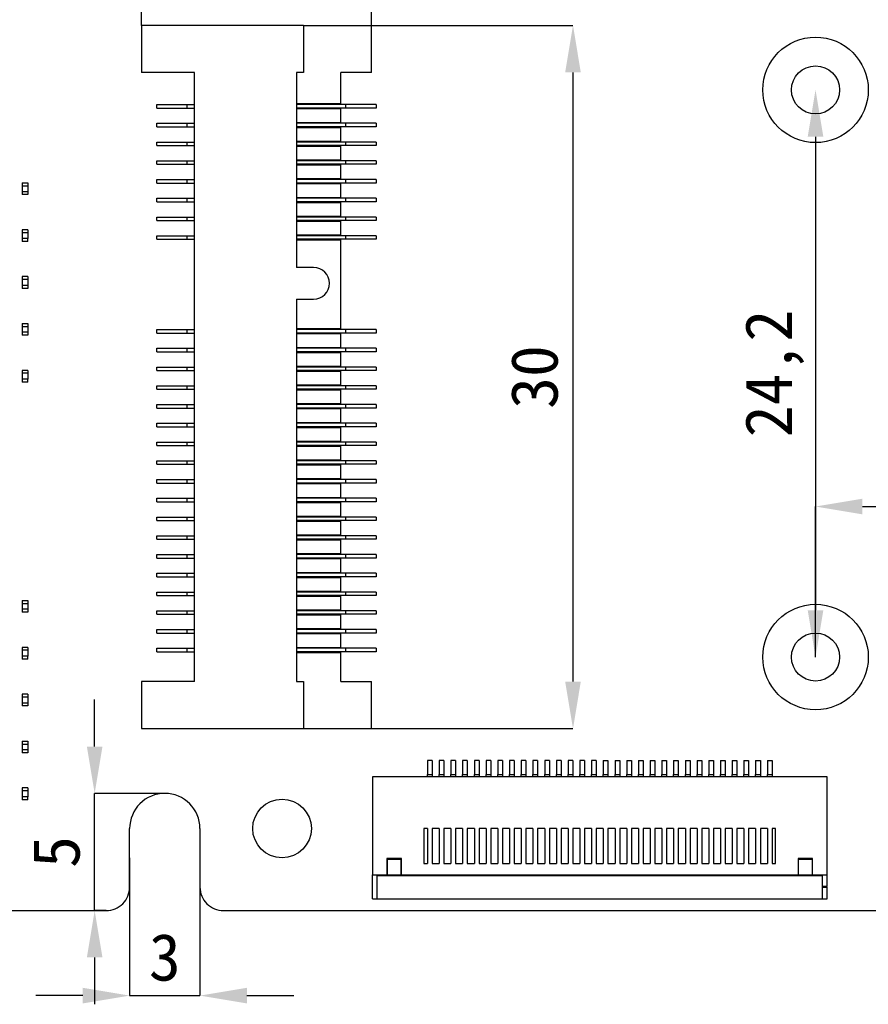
# Model space of a CAD drawing. Header units: millimetres. Extents: x 1628 to 1852, y 2209 to 2446.
# Tile 8 of 34: x 1655 to 1691, y 2301 to 2343. Entities that reach past the tile are written whole.
import ezdxf

# ---------------------------------------------------------------- set-up
doc = ezdxf.new("R2010")
doc.units = ezdxf.units.MM
doc.styles.add('黑体高度2mm', font='simhei.ttf', dxfattribs={"height": 2})
doc.dimstyles.new('红色高度2mm', dxfattribs={"dimtxt": 2, "dimasz": 2, "dimexe": 0, "dimexo": 0, "dimtad": 1, "dimdec": 1, "dimtxsty": '黑体高度2mm', "dimcen": 2.5, "dimclrd": 1, "dimclre": 1, "dimclrt": 1, "dimadec": 0, "dimazin": 0, "dimtfac": 1, "dimtdec": 1, "dimtmove": 0, "dimatfit": 3, "dimfxl": 1, "dimarcsym": 0})

# ---------------------------------------------------------------- blocks, each defined once
blk = doc.blocks.new('*D33')
at = {"color": 1, "lineweight": -2, "transparency": 16777216}
for p, q in [((1659.835, 2306.905), (1659.835, 2301.025)), ((1662.835, 2306.905), (1662.835, 2301.025)), ((1657.835, 2301.025), (1655.835, 2301.025)), ((1659.835, 2301.025), (1662.835, 2301.025)), ((1664.835, 2301.025), (1666.835, 2301.025))]:
    blk.add_line(p, q, dxfattribs=at)
at = {"color": 1, "transparency": 16777216}
for points in [[(1657.835, 2301.359), (1657.835, 2300.692), (1659.835, 2301.025)], [(1664.835, 2301.359), (1664.835, 2300.692), (1662.835, 2301.025)]]:
    blk.add_solid(points, dxfattribs=at)
at = {"layer": 'Defpoints', "color": 0, "transparency": 16777216}
for p in [(1659.835, 2306.905), (1662.835, 2306.905), (1662.835, 2301.025)]:
    blk.add_point(p, dxfattribs=at)
at = {"color": 1, "transparency": 16777216, "insert": (1661.335, 2302.65), "char_height": 2, "attachment_point": 5, "style": '黑体高度2mm'}
blk.add_mtext('3', dxfattribs=at)
blk = doc.blocks.new('*D34')
at = {"color": 1, "lineweight": -2, "transparency": 16777216}
for p, q in [((1658.342, 2311.655), (1658.342, 2313.655)), ((1661.335, 2309.655), (1658.342, 2309.655)), ((1658.342, 2304.655), (1658.342, 2309.655)), ((1658.835, 2304.655), (1658.342, 2304.655)), ((1658.342, 2302.655), (1658.342, 2300.655))]:
    blk.add_line(p, q, dxfattribs=at)
at = {"color": 1, "transparency": 16777216}
for points in [[(1658.009, 2311.655), (1658.676, 2311.655), (1658.342, 2309.655)], [(1658.009, 2302.655), (1658.676, 2302.655), (1658.342, 2304.655)]]:
    blk.add_solid(points, dxfattribs=at)
at = {"layer": 'Defpoints', "color": 0, "transparency": 16777216}
for p in [(1658.342, 2309.655), (1661.335, 2309.655), (1658.835, 2304.655)]:
    blk.add_point(p, dxfattribs=at)
at = {"color": 1, "transparency": 16777216, "insert": (1656.717, 2307.155), "char_height": 2, "attachment_point": 5, "rotation": 90, "style": '黑体高度2mm'}
blk.add_mtext('5', dxfattribs=at)
blk = doc.blocks.new('*D35')
at = {"color": 1, "lineweight": -2, "transparency": 16777216}
for p, q in [((1670.145, 2342.422), (1678.747, 2342.422)), ((1678.747, 2340.422), (1678.747, 2314.422)), ((1670.145, 2312.422), (1678.747, 2312.422))]:
    blk.add_line(p, q, dxfattribs=at)
at = {"color": 1, "transparency": 16777216}
for points in [[(1678.414, 2340.422), (1679.08, 2340.422), (1678.747, 2342.422)], [(1678.414, 2314.422), (1679.08, 2314.422), (1678.747, 2312.422)]]:
    blk.add_solid(points, dxfattribs=at)
at = {"layer": 'Defpoints', "color": 0, "transparency": 16777216}
for p in [(1670.145, 2342.422), (1670.145, 2312.422), (1678.747, 2312.422)]:
    blk.add_point(p, dxfattribs=at)
at = {"color": 1, "transparency": 16777216, "insert": (1677.111, 2327.422), "char_height": 2, "attachment_point": 5, "rotation": 90, "style": '黑体高度2mm'}
blk.add_mtext('30', dxfattribs=at)
blk = doc.blocks.new('*D36')
at = {"color": 1, "lineweight": -2, "transparency": 16777216}
for p, q in [((1660.345, 2342.422), (1660.345, 2345.233)), ((1662.345, 2345.233), (1668.145, 2345.233)), ((1670.145, 2342.422), (1670.145, 2345.233))]:
    blk.add_line(p, q, dxfattribs=at)
at = {"color": 1, "transparency": 16777216}
for points in [[(1662.345, 2345.566), (1662.345, 2344.9), (1660.345, 2345.233)], [(1668.145, 2345.566), (1668.145, 2344.9), (1670.145, 2345.233)]]:
    blk.add_solid(points, dxfattribs=at)
at = {"layer": 'Defpoints', "color": 0, "transparency": 16777216}
for p in [(1670.145, 2345.233), (1660.345, 2342.422), (1670.145, 2342.422)]:
    blk.add_point(p, dxfattribs=at)
at = {"color": 1, "transparency": 16777216, "insert": (1665.245, 2346.982), "char_height": 2, "attachment_point": 5, "style": '黑体高度2mm'}
blk.add_mtext('9,8', dxfattribs=at)
blk = doc.blocks.new('*D63')
at = {"color": 1, "lineweight": -2, "transparency": 16777216}
for p, q in [((1689.093, 2315.472), (1689.093, 2321.895)), ((1691.093, 2321.895), (1711.243, 2321.895)), ((1713.243, 2315.472), (1713.243, 2321.895))]:
    blk.add_line(p, q, dxfattribs=at)
at = {"color": 1, "transparency": 16777216}
for points in [[(1691.093, 2322.228), (1691.093, 2321.561), (1689.093, 2321.895)], [(1711.243, 2322.228), (1711.243, 2321.561), (1713.243, 2321.895)]]:
    blk.add_solid(points, dxfattribs=at)
at = {"layer": 'Defpoints', "color": 0, "transparency": 16777216}
for p in [(1713.243, 2321.895), (1689.093, 2315.472), (1713.243, 2315.472)]:
    blk.add_point(p, dxfattribs=at)
at = {"color": 1, "transparency": 16777216, "insert": (1701.168, 2323.643), "char_height": 2, "attachment_point": 5, "style": '黑体高度2mm'}
blk.add_mtext('24,2', dxfattribs=at)
blk = doc.blocks.new('*D64')
at = {"color": 1, "lineweight": -2, "transparency": 16777216}
blk.add_line((1689.093, 2337.672), (1689.093, 2317.472), dxfattribs=at)
at = {"color": 1, "transparency": 16777216}
for points in [[(1688.76, 2337.672), (1689.427, 2337.672), (1689.093, 2339.672)], [(1688.76, 2317.472), (1689.427, 2317.472), (1689.093, 2315.472)]]:
    blk.add_solid(points, dxfattribs=at)
at = {"layer": 'Defpoints', "color": 0, "transparency": 16777216}
for p in [(1689.093, 2339.672), (1689.093, 2315.472), (1689.093, 2315.472)]:
    blk.add_point(p, dxfattribs=at)
at = {"color": 1, "transparency": 16777216, "insert": (1687.345, 2327.572), "char_height": 2, "attachment_point": 5, "rotation": 90, "style": '黑体高度2mm'}
blk.add_mtext('24,2', dxfattribs=at)

msp = doc.modelspace()

# ---------------------------------------------------------------- linework, layer by layer
at = {"color": 7, "linetype": 'Continuous', "lineweight": 25}
for p, q in [((1660.345, 2342.422), (1660.345, 2340.422)), ((1667.245, 2342.422), (1660.345, 2342.422)), ((1667.245, 2342.422), (1667.245, 2340.422)), ((1667.245, 2342.422), (1670.145, 2342.422)), ((1670.145, 2340.422), (1670.145, 2342.422)), ((1662.595, 2340.422), (1660.345, 2340.422)), ((1662.595, 2314.422), (1662.595, 2340.422)), ((1667.245, 2340.422), (1666.955, 2340.422)), ((1666.955, 2340.422), (1666.955, 2332.097)), ((1670.145, 2340.422), (1668.845, 2340.422)), ((1668.845, 2339.072), (1668.845, 2340.422)), ((1660.995, 2338.897), (1660.995, 2339.047)), ((1660.995, 2339.047), (1662.295, 2339.047)), ((1662.295, 2338.897), (1662.295, 2339.047)), ((1662.295, 2339.047), (1662.595, 2339.047)), ((1668.845, 2339.072), (1666.955, 2339.072)), ((1669.045, 2339.047), (1666.955, 2339.047)), ((1669.045, 2339.047), (1669.045, 2338.897)), ((1670.345, 2339.047), (1669.045, 2339.047)), ((1670.345, 2339.047), (1670.345, 2338.897)), ((1660.995, 2338.897), (1662.295, 2338.897)), ((1662.295, 2338.897), (1662.595, 2338.897)), ((1669.045, 2338.897), (1666.955, 2338.897)), ((1666.955, 2338.872), (1668.845, 2338.872)), ((1668.845, 2338.272), (1668.845, 2338.872)), ((1670.345, 2338.897), (1669.045, 2338.897)), ((1660.995, 2338.097), (1660.995, 2338.247)), ((1660.995, 2338.247), (1662.295, 2338.247)), ((1660.995, 2338.097), (1662.295, 2338.097)), ((1662.295, 2338.097), (1662.295, 2338.247)), ((1662.295, 2338.247), (1662.595, 2338.247)), ((1662.295, 2338.097), (1662.595, 2338.097)), ((1668.845, 2338.272), (1666.955, 2338.272)), ((1669.045, 2338.247), (1666.955, 2338.247)), ((1669.045, 2338.097), (1666.955, 2338.097)), ((1666.955, 2338.072), (1668.845, 2338.072)), ((1668.845, 2337.472), (1668.845, 2338.072)), ((1669.045, 2338.247), (1669.045, 2338.097)), ((1670.345, 2338.247), (1669.045, 2338.247)), ((1670.345, 2338.097), (1669.045, 2338.097)), ((1670.345, 2338.247), (1670.345, 2338.097)), ((1660.995, 2337.297), (1660.995, 2337.447)), ((1660.995, 2337.447), (1662.295, 2337.447)), ((1660.995, 2337.297), (1662.295, 2337.297)), ((1662.295, 2337.297), (1662.295, 2337.447)), ((1662.295, 2337.447), (1662.595, 2337.447)), ((1662.295, 2337.297), (1662.595, 2337.297)), ((1668.845, 2337.472), (1666.955, 2337.472)), ((1669.045, 2337.447), (1666.955, 2337.447)), ((1669.045, 2337.297), (1666.955, 2337.297)), ((1666.955, 2337.272), (1668.845, 2337.272)), ((1668.845, 2336.672), (1668.845, 2337.272)), ((1669.045, 2337.447), (1669.045, 2337.297)), ((1670.345, 2337.447), (1669.045, 2337.447)), ((1670.345, 2337.297), (1669.045, 2337.297)), ((1670.345, 2337.447), (1670.345, 2337.297)), ((1660.995, 2336.497), (1660.995, 2336.647)), ((1660.995, 2336.647), (1662.295, 2336.647)), ((1660.995, 2336.497), (1662.295, 2336.497)), ((1662.295, 2336.497), (1662.295, 2336.647)), ((1662.295, 2336.647), (1662.595, 2336.647)), ((1662.295, 2336.497), (1662.595, 2336.497)), ((1668.845, 2336.672), (1666.955, 2336.672)), ((1669.045, 2336.647), (1666.955, 2336.647)), ((1669.045, 2336.497), (1666.955, 2336.497)), ((1666.955, 2336.472), (1668.845, 2336.472)), ((1668.845, 2335.872), (1668.845, 2336.472)), ((1669.045, 2336.647), (1669.045, 2336.497)), ((1670.345, 2336.647), (1669.045, 2336.647)), ((1670.345, 2336.497), (1669.045, 2336.497)), ((1670.345, 2336.647), (1670.345, 2336.497)), ((1655.245, 2335.704), (1655.245, 2335.579)), ((1655.245, 2335.704), (1655.495, 2335.704)), ((1655.245, 2335.579), (1655.495, 2335.579)), ((1655.245, 2335.579), (1655.245, 2335.329)), ((1655.495, 2335.704), (1655.495, 2335.579)), ((1655.495, 2335.579), (1655.495, 2335.329)), ((1660.995, 2335.697), (1660.995, 2335.847)), ((1660.995, 2335.847), (1662.295, 2335.847)), ((1660.995, 2335.697), (1662.295, 2335.697)), ((1662.295, 2335.847), (1662.595, 2335.847)), ((1662.295, 2335.697), (1662.295, 2335.847)), ((1662.295, 2335.697), (1662.595, 2335.697)), ((1668.845, 2335.872), (1666.955, 2335.872)), ((1669.045, 2335.847), (1666.955, 2335.847)), ((1669.045, 2335.697), (1666.955, 2335.697)), ((1666.955, 2335.672), (1668.845, 2335.672)), ((1668.845, 2335.072), (1668.845, 2335.672)), ((1669.045, 2335.847), (1669.045, 2335.697)), ((1670.345, 2335.847), (1669.045, 2335.847)), ((1670.345, 2335.697), (1669.045, 2335.697)), ((1670.345, 2335.847), (1670.345, 2335.697)), ((1655.495, 2335.329), (1655.245, 2335.329)), ((1655.245, 2335.329), (1655.245, 2335.204)), ((1655.495, 2335.204), (1655.245, 2335.204)), ((1655.495, 2335.329), (1655.495, 2335.204)), ((1660.995, 2334.897), (1660.995, 2335.047)), ((1660.995, 2335.047), (1662.295, 2335.047)), ((1660.995, 2334.897), (1662.295, 2334.897)), ((1662.295, 2334.897), (1662.295, 2335.047)), ((1662.295, 2335.047), (1662.595, 2335.047)), ((1662.295, 2334.897), (1662.595, 2334.897)), ((1668.845, 2335.072), (1666.955, 2335.072)), ((1669.045, 2335.047), (1666.955, 2335.047)), ((1669.045, 2334.897), (1666.955, 2334.897)), ((1666.955, 2334.872), (1668.845, 2334.872)), ((1668.845, 2334.272), (1668.845, 2334.872)), ((1669.045, 2335.047), (1669.045, 2334.897)), ((1670.345, 2335.047), (1669.045, 2335.047)), ((1670.345, 2334.897), (1669.045, 2334.897)), ((1670.345, 2335.047), (1670.345, 2334.897)), ((1660.995, 2334.097), (1660.995, 2334.247)), ((1660.995, 2334.247), (1662.295, 2334.247)), ((1660.995, 2334.097), (1662.295, 2334.097)), ((1662.295, 2334.097), (1662.295, 2334.247)), ((1662.295, 2334.247), (1662.595, 2334.247)), ((1662.295, 2334.097), (1662.595, 2334.097)), ((1668.845, 2334.272), (1666.955, 2334.272)), ((1669.045, 2334.247), (1666.955, 2334.247)), ((1669.045, 2334.097), (1666.955, 2334.097)), ((1666.955, 2334.072), (1668.845, 2334.072)), ((1668.845, 2333.472), (1668.845, 2334.072)), ((1669.045, 2334.247), (1669.045, 2334.097)), ((1670.345, 2334.247), (1669.045, 2334.247)), ((1670.345, 2334.097), (1669.045, 2334.097)), ((1670.345, 2334.247), (1670.345, 2334.097)), ((1655.245, 2333.704), (1655.245, 2333.579)), ((1655.495, 2333.704), (1655.245, 2333.704)), ((1655.245, 2333.579), (1655.245, 2333.329)), ((1655.495, 2333.579), (1655.245, 2333.579)), ((1655.495, 2333.704), (1655.495, 2333.579)), ((1655.495, 2333.579), (1655.495, 2333.329)), ((1660.995, 2333.297), (1660.995, 2333.447)), ((1660.995, 2333.447), (1662.295, 2333.447)), ((1662.295, 2333.297), (1662.295, 2333.447)), ((1662.295, 2333.447), (1662.595, 2333.447)), ((1668.845, 2333.472), (1666.955, 2333.472)), ((1669.045, 2333.447), (1666.955, 2333.447)), ((1669.045, 2333.447), (1669.045, 2333.297)), ((1670.345, 2333.447), (1669.045, 2333.447)), ((1670.345, 2333.447), (1670.345, 2333.297)), ((1655.495, 2333.329), (1655.245, 2333.329)), ((1655.245, 2333.329), (1655.245, 2333.204)), ((1655.495, 2333.204), (1655.245, 2333.204)), ((1655.495, 2333.204), (1655.495, 2333.329)), ((1660.995, 2333.297), (1662.295, 2333.297)), ((1662.295, 2333.297), (1662.595, 2333.297)), ((1669.045, 2333.297), (1666.955, 2333.297)), ((1666.955, 2333.272), (1668.845, 2333.272)), ((1668.845, 2329.472), (1668.845, 2333.272)), ((1670.345, 2333.297), (1669.045, 2333.297)), ((1667.68, 2332.097), (1666.955, 2332.097)), ((1655.245, 2331.704), (1655.245, 2331.579)), ((1655.495, 2331.704), (1655.245, 2331.704)), ((1655.495, 2331.579), (1655.245, 2331.579)), ((1655.245, 2331.579), (1655.245, 2331.329)), ((1655.495, 2331.704), (1655.495, 2331.579)), ((1655.495, 2331.579), (1655.495, 2331.329)), ((1655.495, 2331.329), (1655.245, 2331.329)), ((1655.245, 2331.329), (1655.245, 2331.204)), ((1655.495, 2331.204), (1655.245, 2331.204)), ((1655.495, 2331.329), (1655.495, 2331.204)), ((1666.955, 2330.747), (1667.68, 2330.747)), ((1666.955, 2330.747), (1666.955, 2314.422)), ((1655.245, 2329.704), (1655.495, 2329.704)), ((1655.245, 2329.704), (1655.245, 2329.579)), ((1655.495, 2329.704), (1655.495, 2329.579)), ((1655.245, 2329.579), (1655.245, 2329.329)), ((1655.245, 2329.579), (1655.495, 2329.579)), ((1655.495, 2329.329), (1655.245, 2329.329)), ((1655.245, 2329.329), (1655.245, 2329.204)), ((1655.495, 2329.579), (1655.495, 2329.329)), ((1655.495, 2329.329), (1655.495, 2329.204)), ((1660.995, 2329.297), (1660.995, 2329.447)), ((1660.995, 2329.447), (1662.295, 2329.447)), ((1660.995, 2329.297), (1662.295, 2329.297)), ((1662.295, 2329.297), (1662.295, 2329.447)), ((1662.295, 2329.447), (1662.595, 2329.447)), ((1662.295, 2329.297), (1662.595, 2329.297)), ((1668.845, 2329.472), (1666.955, 2329.472)), ((1669.045, 2329.447), (1666.955, 2329.447)), ((1669.045, 2329.297), (1666.955, 2329.297)), ((1666.955, 2329.272), (1668.845, 2329.272)), ((1668.845, 2328.672), (1668.845, 2329.272)), ((1669.045, 2329.447), (1669.045, 2329.297)), ((1670.345, 2329.447), (1669.045, 2329.447)), ((1670.345, 2329.297), (1669.045, 2329.297)), ((1670.345, 2329.447), (1670.345, 2329.297)), ((1655.495, 2329.204), (1655.245, 2329.204)), ((1660.995, 2328.497), (1660.995, 2328.647)), ((1660.995, 2328.647), (1662.295, 2328.647)), ((1660.995, 2328.497), (1662.295, 2328.497)), ((1662.295, 2328.497), (1662.295, 2328.647)), ((1662.295, 2328.647), (1662.595, 2328.647)), ((1662.295, 2328.497), (1662.595, 2328.497)), ((1668.845, 2328.672), (1666.955, 2328.672)), ((1669.045, 2328.647), (1666.955, 2328.647)), ((1669.045, 2328.497), (1666.955, 2328.497)), ((1666.955, 2328.472), (1668.845, 2328.472)), ((1668.845, 2327.872), (1668.845, 2328.472)), ((1669.045, 2328.647), (1669.045, 2328.497)), ((1670.345, 2328.647), (1669.045, 2328.647)), ((1670.345, 2328.497), (1669.045, 2328.497)), ((1670.345, 2328.647), (1670.345, 2328.497)), ((1655.245, 2327.704), (1655.245, 2327.579)), ((1655.495, 2327.704), (1655.245, 2327.704)), ((1655.495, 2327.579), (1655.245, 2327.579)), ((1655.245, 2327.579), (1655.245, 2327.329)), ((1655.495, 2327.704), (1655.495, 2327.579)), ((1655.495, 2327.579), (1655.495, 2327.329)), ((1660.995, 2327.697), (1660.995, 2327.847)), ((1660.995, 2327.847), (1662.295, 2327.847)), ((1660.995, 2327.697), (1662.295, 2327.697)), ((1662.295, 2327.697), (1662.295, 2327.847)), ((1662.295, 2327.847), (1662.595, 2327.847)), ((1662.295, 2327.697), (1662.595, 2327.697)), ((1668.845, 2327.872), (1666.955, 2327.872)), ((1669.045, 2327.847), (1666.955, 2327.847)), ((1669.045, 2327.697), (1666.955, 2327.697)), ((1666.955, 2327.672), (1668.845, 2327.672)), ((1668.845, 2327.072), (1668.845, 2327.672)), ((1669.045, 2327.847), (1669.045, 2327.697)), ((1670.345, 2327.847), (1669.045, 2327.847)), ((1670.345, 2327.697), (1669.045, 2327.697)), ((1670.345, 2327.847), (1670.345, 2327.697)), ((1655.495, 2327.329), (1655.245, 2327.329)), ((1655.245, 2327.329), (1655.245, 2327.204)), ((1655.495, 2327.204), (1655.245, 2327.204)), ((1655.495, 2327.204), (1655.495, 2327.329)), ((1660.995, 2326.897), (1660.995, 2327.047)), ((1660.995, 2327.047), (1662.295, 2327.047)), ((1660.995, 2326.897), (1662.295, 2326.897)), ((1662.295, 2326.897), (1662.295, 2327.047)), ((1662.295, 2327.047), (1662.595, 2327.047)), ((1662.295, 2326.897), (1662.595, 2326.897)), ((1668.845, 2327.072), (1666.955, 2327.072)), ((1669.045, 2327.047), (1666.955, 2327.047)), ((1669.045, 2326.897), (1666.955, 2326.897)), ((1666.955, 2326.872), (1668.845, 2326.872)), ((1668.845, 2326.272), (1668.845, 2326.872)), ((1669.045, 2327.047), (1669.045, 2326.897)), ((1670.345, 2327.047), (1669.045, 2327.047)), ((1670.345, 2326.897), (1669.045, 2326.897)), ((1670.345, 2327.047), (1670.345, 2326.897)), ((1660.995, 2326.097), (1660.995, 2326.247)), ((1660.995, 2326.247), (1662.295, 2326.247)), ((1660.995, 2326.097), (1662.295, 2326.097)), ((1662.295, 2326.097), (1662.295, 2326.247)), ((1662.295, 2326.247), (1662.595, 2326.247)), ((1662.295, 2326.097), (1662.595, 2326.097)), ((1668.845, 2326.272), (1666.955, 2326.272)), ((1669.045, 2326.247), (1666.955, 2326.247)), ((1669.045, 2326.097), (1666.955, 2326.097)), ((1666.955, 2326.072), (1668.845, 2326.072)), ((1668.845, 2325.472), (1668.845, 2326.072)), ((1669.045, 2326.247), (1669.045, 2326.097)), ((1670.345, 2326.247), (1669.045, 2326.247)), ((1670.345, 2326.097), (1669.045, 2326.097)), ((1670.345, 2326.247), (1670.345, 2326.097)), ((1668.845, 2325.472), (1666.955, 2325.472)), ((1660.995, 2325.297), (1660.995, 2325.447)), ((1660.995, 2325.447), (1662.295, 2325.447)), ((1660.995, 2325.297), (1662.295, 2325.297)), ((1662.295, 2325.297), (1662.295, 2325.447)), ((1662.295, 2325.447), (1662.595, 2325.447)), ((1662.295, 2325.297), (1662.595, 2325.297)), ((1669.045, 2325.447), (1666.955, 2325.447)), ((1669.045, 2325.297), (1666.955, 2325.297)), ((1666.955, 2325.272), (1668.845, 2325.272)), ((1668.845, 2324.672), (1668.845, 2325.272)), ((1669.045, 2325.447), (1669.045, 2325.297)), ((1670.345, 2325.447), (1669.045, 2325.447)), ((1670.345, 2325.297), (1669.045, 2325.297)), ((1670.345, 2325.447), (1670.345, 2325.297)), ((1660.995, 2324.497), (1660.995, 2324.647)), ((1660.995, 2324.647), (1662.295, 2324.647)), ((1662.295, 2324.497), (1662.295, 2324.647)), ((1662.295, 2324.647), (1662.595, 2324.647)), ((1668.845, 2324.672), (1666.955, 2324.672)), ((1669.045, 2324.647), (1666.955, 2324.647)), ((1669.045, 2324.647), (1669.045, 2324.497)), ((1670.345, 2324.647), (1669.045, 2324.647)), ((1670.345, 2324.647), (1670.345, 2324.497)), ((1660.995, 2324.497), (1662.295, 2324.497)), ((1662.295, 2324.497), (1662.595, 2324.497)), ((1669.045, 2324.497), (1666.955, 2324.497)), ((1666.955, 2324.472), (1668.845, 2324.472)), ((1668.845, 2323.872), (1668.845, 2324.472)), ((1670.345, 2324.497), (1669.045, 2324.497)), ((1660.995, 2323.697), (1660.995, 2323.847)), ((1660.995, 2323.847), (1662.295, 2323.847)), ((1662.295, 2323.697), (1662.295, 2323.847)), ((1662.295, 2323.847), (1662.595, 2323.847)), ((1668.845, 2323.872), (1666.955, 2323.872)), ((1669.045, 2323.847), (1666.955, 2323.847)), ((1669.045, 2323.847), (1669.045, 2323.697)), ((1670.345, 2323.847), (1669.045, 2323.847)), ((1670.345, 2323.847), (1670.345, 2323.697)), ((1660.995, 2323.697), (1662.295, 2323.697)), ((1662.295, 2323.697), (1662.595, 2323.697)), ((1669.045, 2323.697), (1666.955, 2323.697)), ((1666.955, 2323.672), (1668.845, 2323.672)), ((1668.845, 2323.072), (1668.845, 2323.672)), ((1670.345, 2323.697), (1669.045, 2323.697)), ((1660.995, 2322.897), (1660.995, 2323.047)), ((1660.995, 2323.047), (1662.295, 2323.047)), ((1662.295, 2322.897), (1662.295, 2323.047)), ((1662.295, 2323.047), (1662.595, 2323.047)), ((1668.845, 2323.072), (1666.955, 2323.072)), ((1669.045, 2323.047), (1666.955, 2323.047)), ((1669.045, 2323.047), (1669.045, 2322.897)), ((1670.345, 2323.047), (1669.045, 2323.047)), ((1670.345, 2323.047), (1670.345, 2322.897)), ((1660.995, 2322.897), (1662.295, 2322.897)), ((1662.295, 2322.897), (1662.595, 2322.897)), ((1669.045, 2322.897), (1666.955, 2322.897)), ((1666.955, 2322.872), (1668.845, 2322.872)), ((1668.845, 2322.272), (1668.845, 2322.872)), ((1670.345, 2322.897), (1669.045, 2322.897)), ((1660.995, 2322.097), (1660.995, 2322.247)), ((1660.995, 2322.247), (1662.295, 2322.247)), ((1662.295, 2322.097), (1662.295, 2322.247)), ((1662.295, 2322.247), (1662.595, 2322.247)), ((1668.845, 2322.272), (1666.955, 2322.272)), ((1669.045, 2322.247), (1666.955, 2322.247)), ((1669.045, 2322.247), (1669.045, 2322.097)), ((1670.345, 2322.247), (1669.045, 2322.247)), ((1670.345, 2322.247), (1670.345, 2322.097)), ((1660.995, 2322.097), (1662.295, 2322.097)), ((1662.295, 2322.097), (1662.595, 2322.097)), ((1669.045, 2322.097), (1666.955, 2322.097)), ((1666.955, 2322.072), (1668.845, 2322.072)), ((1668.845, 2321.472), (1668.845, 2322.072)), ((1670.345, 2322.097), (1669.045, 2322.097)), ((1660.995, 2321.297), (1660.995, 2321.447)), ((1660.995, 2321.447), (1662.295, 2321.447)), ((1660.995, 2321.297), (1662.295, 2321.297)), ((1662.295, 2321.297), (1662.295, 2321.447)), ((1662.295, 2321.447), (1662.595, 2321.447)), ((1662.295, 2321.297), (1662.595, 2321.297)), ((1668.845, 2321.472), (1666.955, 2321.472)), ((1669.045, 2321.447), (1666.955, 2321.447)), ((1669.045, 2321.297), (1666.955, 2321.297)), ((1666.955, 2321.272), (1668.845, 2321.272)), ((1668.845, 2320.672), (1668.845, 2321.272)), ((1669.045, 2321.447), (1669.045, 2321.297)), ((1670.345, 2321.447), (1669.045, 2321.447)), ((1670.345, 2321.297), (1669.045, 2321.297)), ((1670.345, 2321.447), (1670.345, 2321.297)), ((1660.995, 2320.497), (1660.995, 2320.647)), ((1660.995, 2320.647), (1662.295, 2320.647)), ((1660.995, 2320.497), (1662.295, 2320.497)), ((1662.295, 2320.497), (1662.295, 2320.647)), ((1662.295, 2320.647), (1662.595, 2320.647)), ((1662.295, 2320.497), (1662.595, 2320.497)), ((1668.845, 2320.672), (1666.955, 2320.672)), ((1669.045, 2320.647), (1666.955, 2320.647)), ((1669.045, 2320.497), (1666.955, 2320.497)), ((1666.955, 2320.472), (1668.845, 2320.472)), ((1668.845, 2319.872), (1668.845, 2320.472)), ((1669.045, 2320.647), (1669.045, 2320.497)), ((1670.345, 2320.647), (1669.045, 2320.647)), ((1670.345, 2320.497), (1669.045, 2320.497)), ((1670.345, 2320.647), (1670.345, 2320.497)), ((1660.995, 2319.697), (1660.995, 2319.847)), ((1660.995, 2319.847), (1662.295, 2319.847)), ((1660.995, 2319.697), (1662.295, 2319.697)), ((1662.295, 2319.697), (1662.295, 2319.847)), ((1662.295, 2319.847), (1662.595, 2319.847)), ((1662.295, 2319.697), (1662.595, 2319.697)), ((1668.845, 2319.872), (1666.955, 2319.872)), ((1669.045, 2319.847), (1666.955, 2319.847)), ((1669.045, 2319.697), (1666.955, 2319.697)), ((1666.955, 2319.672), (1668.845, 2319.672)), ((1668.845, 2319.072), (1668.845, 2319.672)), ((1669.045, 2319.847), (1669.045, 2319.697)), ((1670.345, 2319.847), (1669.045, 2319.847)), ((1670.345, 2319.697), (1669.045, 2319.697)), ((1670.345, 2319.847), (1670.345, 2319.697)), ((1660.995, 2318.897), (1660.995, 2319.047)), ((1660.995, 2319.047), (1662.295, 2319.047)), ((1660.995, 2318.897), (1662.295, 2318.897)), ((1662.295, 2319.047), (1662.595, 2319.047)), ((1662.295, 2318.897), (1662.295, 2319.047)), ((1662.295, 2318.897), (1662.595, 2318.897)), ((1668.845, 2319.072), (1666.955, 2319.072)), ((1669.045, 2319.047), (1666.955, 2319.047)), ((1669.045, 2318.897), (1666.955, 2318.897)), ((1666.955, 2318.872), (1668.845, 2318.872)), ((1668.845, 2318.272), (1668.845, 2318.872)), ((1669.045, 2319.047), (1669.045, 2318.897)), ((1670.345, 2319.047), (1669.045, 2319.047)), ((1670.345, 2318.897), (1669.045, 2318.897)), ((1670.345, 2319.047), (1670.345, 2318.897)), ((1660.995, 2318.097), (1660.995, 2318.247)), ((1660.995, 2318.247), (1662.295, 2318.247)), ((1660.995, 2318.097), (1662.295, 2318.097)), ((1662.295, 2318.097), (1662.295, 2318.247)), ((1662.295, 2318.247), (1662.595, 2318.247)), ((1662.295, 2318.097), (1662.595, 2318.097)), ((1668.845, 2318.272), (1666.955, 2318.272)), ((1669.045, 2318.247), (1666.955, 2318.247)), ((1669.045, 2318.097), (1666.955, 2318.097)), ((1666.955, 2318.072), (1668.845, 2318.072)), ((1668.845, 2317.472), (1668.845, 2318.072)), ((1669.045, 2318.247), (1669.045, 2318.097)), ((1670.345, 2318.247), (1669.045, 2318.247)), ((1670.345, 2318.097), (1669.045, 2318.097)), ((1670.345, 2318.247), (1670.345, 2318.097)), ((1655.245, 2317.885), (1655.245, 2317.76)), ((1655.245, 2317.885), (1655.495, 2317.885)), ((1655.245, 2317.76), (1655.245, 2317.51)), ((1655.245, 2317.76), (1655.495, 2317.76)), ((1655.495, 2317.51), (1655.245, 2317.51)), ((1655.245, 2317.51), (1655.245, 2317.385)), ((1655.495, 2317.885), (1655.495, 2317.76)), ((1655.495, 2317.76), (1655.495, 2317.51)), ((1655.495, 2317.51), (1655.495, 2317.385)), ((1655.495, 2317.385), (1655.245, 2317.385)), ((1660.995, 2317.297), (1660.995, 2317.447)), ((1660.995, 2317.447), (1662.295, 2317.447)), ((1660.995, 2317.297), (1662.295, 2317.297)), ((1662.295, 2317.447), (1662.595, 2317.447)), ((1662.295, 2317.297), (1662.295, 2317.447)), ((1662.295, 2317.297), (1662.595, 2317.297)), ((1668.845, 2317.472), (1666.955, 2317.472)), ((1669.045, 2317.447), (1666.955, 2317.447)), ((1669.045, 2317.297), (1666.955, 2317.297)), ((1666.955, 2317.272), (1668.845, 2317.272)), ((1668.845, 2316.672), (1668.845, 2317.272)), ((1669.045, 2317.447), (1669.045, 2317.297)), ((1670.345, 2317.447), (1669.045, 2317.447)), ((1670.345, 2317.297), (1669.045, 2317.297)), ((1670.345, 2317.447), (1670.345, 2317.297)), ((1660.995, 2316.497), (1660.995, 2316.647)), ((1660.995, 2316.647), (1662.295, 2316.647)), ((1662.295, 2316.497), (1662.295, 2316.647)), ((1662.295, 2316.647), (1662.595, 2316.647)), ((1668.845, 2316.672), (1666.955, 2316.672)), ((1669.045, 2316.647), (1666.955, 2316.647)), ((1669.045, 2316.647), (1669.045, 2316.497)), ((1670.345, 2316.647), (1669.045, 2316.647)), ((1670.345, 2316.647), (1670.345, 2316.497)), ((1660.995, 2316.497), (1662.295, 2316.497)), ((1662.295, 2316.497), (1662.595, 2316.497)), ((1669.045, 2316.497), (1666.955, 2316.497)), ((1666.955, 2316.472), (1668.845, 2316.472)), ((1668.845, 2315.872), (1668.845, 2316.472)), ((1670.345, 2316.497), (1669.045, 2316.497)), ((1655.245, 2315.885), (1655.245, 2315.76)), ((1655.495, 2315.885), (1655.245, 2315.885)), ((1655.495, 2315.885), (1655.495, 2315.76)), ((1660.995, 2315.697), (1660.995, 2315.847)), ((1660.995, 2315.847), (1662.295, 2315.847)), ((1662.295, 2315.847), (1662.595, 2315.847)), ((1662.295, 2315.697), (1662.295, 2315.847)), ((1668.845, 2315.872), (1666.955, 2315.872)), ((1669.045, 2315.847), (1666.955, 2315.847)), ((1669.045, 2315.847), (1669.045, 2315.697)), ((1670.345, 2315.847), (1669.045, 2315.847)), ((1670.345, 2315.847), (1670.345, 2315.697)), ((1655.495, 2315.76), (1655.245, 2315.76)), ((1655.245, 2315.76), (1655.245, 2315.51)), ((1655.495, 2315.51), (1655.245, 2315.51)), ((1655.245, 2315.51), (1655.245, 2315.385)), ((1655.495, 2315.385), (1655.245, 2315.385)), ((1655.495, 2315.76), (1655.495, 2315.51)), ((1655.495, 2315.385), (1655.495, 2315.51)), ((1660.995, 2315.697), (1662.295, 2315.697)), ((1662.295, 2315.697), (1662.595, 2315.697)), ((1669.045, 2315.697), (1666.955, 2315.697)), ((1666.955, 2315.672), (1668.845, 2315.672)), ((1668.845, 2314.422), (1668.845, 2315.672)), ((1670.345, 2315.697), (1669.045, 2315.697)), ((1662.595, 2314.422), (1660.345, 2314.422)), ((1660.345, 2314.422), (1660.345, 2312.422)), ((1666.955, 2314.422), (1667.245, 2314.422)), ((1667.245, 2314.422), (1667.245, 2312.422)), ((1668.845, 2314.422), (1670.145, 2314.422)), ((1670.145, 2312.422), (1670.145, 2314.422)), ((1655.245, 2313.885), (1655.245, 2313.76)), ((1655.495, 2313.885), (1655.245, 2313.885)), ((1655.245, 2313.76), (1655.245, 2313.51)), ((1655.495, 2313.76), (1655.245, 2313.76)), ((1655.495, 2313.885), (1655.495, 2313.76)), ((1655.495, 2313.76), (1655.495, 2313.51)), ((1655.495, 2313.51), (1655.245, 2313.51)), ((1655.245, 2313.51), (1655.245, 2313.385)), ((1655.495, 2313.385), (1655.245, 2313.385)), ((1655.495, 2313.51), (1655.495, 2313.385)), ((1660.345, 2312.422), (1667.245, 2312.422)), ((1667.245, 2312.422), (1670.145, 2312.422)), ((1655.245, 2311.885), (1655.495, 2311.885)), ((1655.245, 2311.885), (1655.245, 2311.76)), ((1655.245, 2311.76), (1655.245, 2311.51)), ((1655.245, 2311.76), (1655.495, 2311.76)), ((1655.495, 2311.885), (1655.495, 2311.76)), ((1655.495, 2311.76), (1655.495, 2311.51)), ((1655.495, 2311.51), (1655.245, 2311.51)), ((1655.245, 2311.51), (1655.245, 2311.385)), ((1655.495, 2311.385), (1655.245, 2311.385)), ((1655.495, 2311.51), (1655.495, 2311.385)), ((1672.739, 2311.056), (1672.539, 2311.056)), ((1672.539, 2311.056), (1672.539, 2310.456)), ((1672.739, 2311.056), (1672.739, 2310.456)), ((1673.239, 2311.056), (1673.039, 2311.056)), ((1673.039, 2311.056), (1673.039, 2310.456)), ((1673.239, 2311.056), (1673.239, 2310.456)), ((1673.739, 2311.056), (1673.539, 2311.056)), ((1673.539, 2311.056), (1673.539, 2310.456)), ((1673.739, 2311.056), (1673.739, 2310.456)), ((1674.239, 2311.056), (1674.039, 2311.056)), ((1674.039, 2311.056), (1674.039, 2310.456)), ((1674.239, 2311.056), (1674.239, 2310.456)), ((1674.739, 2311.056), (1674.539, 2311.056)), ((1674.539, 2311.056), (1674.539, 2310.456)), ((1674.739, 2311.056), (1674.739, 2310.456)), ((1675.239, 2311.056), (1675.039, 2311.056)), ((1675.039, 2311.056), (1675.039, 2310.456)), ((1675.239, 2311.056), (1675.239, 2310.456)), ((1675.739, 2311.056), (1675.539, 2311.056)), ((1675.539, 2311.056), (1675.539, 2310.456)), ((1675.739, 2311.056), (1675.739, 2310.456)), ((1676.239, 2311.056), (1676.039, 2311.056)), ((1676.039, 2311.056), (1676.039, 2310.456)), ((1676.239, 2311.056), (1676.239, 2310.456)), ((1676.739, 2311.056), (1676.539, 2311.056)), ((1676.539, 2311.056), (1676.539, 2310.456)), ((1676.739, 2311.056), (1676.739, 2310.456)), ((1677.239, 2311.056), (1677.039, 2311.056)), ((1677.039, 2311.056), (1677.039, 2310.456)), ((1677.239, 2311.056), (1677.239, 2310.456)), ((1677.739, 2311.056), (1677.539, 2311.056)), ((1677.539, 2311.056), (1677.539, 2310.456)), ((1677.739, 2311.056), (1677.739, 2310.456)), ((1678.239, 2311.056), (1678.039, 2311.056)), ((1678.039, 2311.056), (1678.039, 2310.456)), ((1678.239, 2311.056), (1678.239, 2310.456)), ((1678.739, 2311.056), (1678.539, 2311.056)), ((1678.539, 2311.056), (1678.539, 2310.456)), ((1678.739, 2311.056), (1678.739, 2310.456)), ((1679.239, 2311.056), (1679.039, 2311.056)), ((1679.039, 2311.056), (1679.039, 2310.456)), ((1679.239, 2311.056), (1679.239, 2310.456)), ((1679.739, 2311.056), (1679.539, 2311.056)), ((1679.539, 2311.056), (1679.539, 2310.456)), ((1679.739, 2311.056), (1679.739, 2310.456)), ((1680.039, 2311.056), (1680.239, 2311.056)), ((1680.039, 2311.056), (1680.039, 2310.456)), ((1680.239, 2311.056), (1680.239, 2310.456)), ((1680.539, 2311.056), (1680.739, 2311.056)), ((1680.539, 2311.056), (1680.539, 2310.456)), ((1680.739, 2311.056), (1680.739, 2310.456)), ((1681.039, 2311.056), (1681.239, 2311.056)), ((1681.039, 2311.056), (1681.039, 2310.456)), ((1681.239, 2311.056), (1681.239, 2310.456)), ((1681.539, 2311.056), (1681.739, 2311.056)), ((1681.539, 2311.056), (1681.539, 2310.456)), ((1681.739, 2311.056), (1681.739, 2310.456)), ((1682.039, 2311.056), (1682.239, 2311.056)), ((1682.039, 2311.056), (1682.039, 2310.456)), ((1682.239, 2311.056), (1682.239, 2310.456)), ((1682.539, 2311.056), (1682.739, 2311.056)), ((1682.539, 2311.056), (1682.539, 2310.456)), ((1682.739, 2311.056), (1682.739, 2310.456)), ((1683.039, 2311.056), (1683.239, 2311.056)), ((1683.039, 2311.056), (1683.039, 2310.456)), ((1683.239, 2311.056), (1683.239, 2310.456)), ((1683.539, 2311.056), (1683.739, 2311.056)), ((1683.539, 2311.056), (1683.539, 2310.456)), ((1683.739, 2311.056), (1683.739, 2310.456)), ((1684.039, 2311.056), (1684.239, 2311.056)), ((1684.039, 2311.056), (1684.039, 2310.456)), ((1684.239, 2311.056), (1684.239, 2310.456)), ((1684.539, 2311.056), (1684.739, 2311.056)), ((1684.539, 2311.056), (1684.539, 2310.456)), ((1684.739, 2311.056), (1684.739, 2310.456)), ((1685.039, 2311.056), (1685.239, 2311.056)), ((1685.039, 2311.056), (1685.039, 2310.456)), ((1685.239, 2311.056), (1685.239, 2310.456)), ((1685.539, 2311.056), (1685.739, 2311.056)), ((1685.539, 2311.056), (1685.539, 2310.456)), ((1685.739, 2311.056), (1685.739, 2310.456)), ((1686.039, 2311.056), (1686.239, 2311.056)), ((1686.039, 2311.056), (1686.039, 2310.456)), ((1686.239, 2311.056), (1686.239, 2310.456)), ((1686.539, 2311.056), (1686.739, 2311.056)), ((1686.539, 2311.056), (1686.539, 2310.456)), ((1686.739, 2311.056), (1686.739, 2310.456)), ((1687.039, 2311.056), (1687.239, 2311.056)), ((1687.039, 2311.056), (1687.039, 2310.456)), ((1687.239, 2311.056), (1687.239, 2310.456)), ((1670.189, 2310.356), (1670.189, 2306.178)), ((1689.589, 2310.356), (1670.189, 2310.356)), ((1672.539, 2310.456), (1672.739, 2310.456)), ((1672.539, 2310.356), (1672.539, 2310.456)), ((1672.739, 2310.456), (1672.739, 2310.356)), ((1673.039, 2310.356), (1673.039, 2310.456)), ((1673.039, 2310.456), (1673.239, 2310.456)), ((1673.239, 2310.456), (1673.239, 2310.356)), ((1673.539, 2310.356), (1673.539, 2310.456)), ((1673.539, 2310.456), (1673.739, 2310.456)), ((1673.739, 2310.456), (1673.739, 2310.356)), ((1674.039, 2310.356), (1674.039, 2310.456)), ((1674.039, 2310.456), (1674.239, 2310.456)), ((1674.239, 2310.456), (1674.239, 2310.356)), ((1674.539, 2310.356), (1674.539, 2310.456)), ((1674.539, 2310.456), (1674.739, 2310.456)), ((1674.739, 2310.456), (1674.739, 2310.356)), ((1675.039, 2310.356), (1675.039, 2310.456)), ((1675.039, 2310.456), (1675.239, 2310.456)), ((1675.239, 2310.456), (1675.239, 2310.356)), ((1675.539, 2310.356), (1675.539, 2310.456)), ((1675.539, 2310.456), (1675.739, 2310.456)), ((1675.739, 2310.456), (1675.739, 2310.356)), ((1676.039, 2310.356), (1676.039, 2310.456)), ((1676.039, 2310.456), (1676.239, 2310.456)), ((1676.239, 2310.456), (1676.239, 2310.356)), ((1676.539, 2310.456), (1676.739, 2310.456)), ((1676.539, 2310.356), (1676.539, 2310.456)), ((1676.739, 2310.456), (1676.739, 2310.356)), ((1677.039, 2310.456), (1677.239, 2310.456)), ((1677.039, 2310.356), (1677.039, 2310.456)), ((1677.239, 2310.456), (1677.239, 2310.356)), ((1677.539, 2310.356), (1677.539, 2310.456)), ((1677.539, 2310.456), (1677.739, 2310.456)), ((1677.739, 2310.456), (1677.739, 2310.356)), ((1678.039, 2310.356), (1678.039, 2310.456)), ((1678.039, 2310.456), (1678.239, 2310.456)), ((1678.239, 2310.456), (1678.239, 2310.356)), ((1678.539, 2310.456), (1678.739, 2310.456)), ((1678.539, 2310.356), (1678.539, 2310.456)), ((1678.739, 2310.456), (1678.739, 2310.356)), ((1679.039, 2310.456), (1679.239, 2310.456)), ((1679.039, 2310.356), (1679.039, 2310.456)), ((1679.239, 2310.456), (1679.239, 2310.356)), ((1679.539, 2310.356), (1679.539, 2310.456)), ((1679.539, 2310.456), (1679.739, 2310.456)), ((1679.739, 2310.456), (1679.739, 2310.356)), ((1680.039, 2310.456), (1680.239, 2310.456)), ((1680.039, 2310.356), (1680.039, 2310.456)), ((1680.239, 2310.456), (1680.239, 2310.356)), ((1680.539, 2310.456), (1680.739, 2310.456)), ((1680.539, 2310.356), (1680.539, 2310.456)), ((1680.739, 2310.456), (1680.739, 2310.356)), ((1681.039, 2310.356), (1681.039, 2310.456)), ((1681.039, 2310.456), (1681.239, 2310.456)), ((1681.239, 2310.456), (1681.239, 2310.356)), ((1681.539, 2310.456), (1681.739, 2310.456)), ((1681.539, 2310.356), (1681.539, 2310.456)), ((1681.739, 2310.456), (1681.739, 2310.356)), ((1682.039, 2310.456), (1682.239, 2310.456)), ((1682.039, 2310.356), (1682.039, 2310.456)), ((1682.239, 2310.456), (1682.239, 2310.356)), ((1682.539, 2310.356), (1682.539, 2310.456)), ((1682.539, 2310.456), (1682.739, 2310.456)), ((1682.739, 2310.456), (1682.739, 2310.356)), ((1683.039, 2310.456), (1683.239, 2310.456)), ((1683.039, 2310.356), (1683.039, 2310.456)), ((1683.239, 2310.456), (1683.239, 2310.356)), ((1683.539, 2310.356), (1683.539, 2310.456)), ((1683.539, 2310.456), (1683.739, 2310.456)), ((1683.739, 2310.456), (1683.739, 2310.356)), ((1684.039, 2310.456), (1684.239, 2310.456)), ((1684.039, 2310.356), (1684.039, 2310.456)), ((1684.239, 2310.456), (1684.239, 2310.356)), ((1684.539, 2310.456), (1684.739, 2310.456)), ((1684.539, 2310.356), (1684.539, 2310.456)), ((1684.739, 2310.456), (1684.739, 2310.356)), ((1685.039, 2310.456), (1685.239, 2310.456)), ((1685.039, 2310.356), (1685.039, 2310.456)), ((1685.239, 2310.456), (1685.239, 2310.356)), ((1685.539, 2310.456), (1685.739, 2310.456)), ((1685.539, 2310.356), (1685.539, 2310.456)), ((1685.739, 2310.456), (1685.739, 2310.356)), ((1686.039, 2310.356), (1686.039, 2310.456)), ((1686.039, 2310.456), (1686.239, 2310.456)), ((1686.239, 2310.456), (1686.239, 2310.356)), ((1686.539, 2310.356), (1686.539, 2310.456)), ((1686.539, 2310.456), (1686.739, 2310.456)), ((1686.739, 2310.456), (1686.739, 2310.356)), ((1687.039, 2310.456), (1687.239, 2310.456)), ((1687.039, 2310.356), (1687.039, 2310.456)), ((1687.239, 2310.456), (1687.239, 2310.356)), ((1689.589, 2306.178), (1689.589, 2310.356)), ((1655.245, 2309.885), (1655.245, 2309.76)), ((1655.495, 2309.885), (1655.245, 2309.885)), ((1655.245, 2309.76), (1655.245, 2309.51)), ((1655.495, 2309.76), (1655.245, 2309.76)), ((1655.495, 2309.51), (1655.245, 2309.51)), ((1655.245, 2309.51), (1655.245, 2309.385)), ((1655.495, 2309.885), (1655.495, 2309.76)), ((1655.495, 2309.76), (1655.495, 2309.51)), ((1655.495, 2309.385), (1655.495, 2309.51)), ((1655.495, 2309.385), (1655.245, 2309.385)), ((1659.835, 2305.655), (1659.835, 2308.155)), ((1662.835, 2308.155), (1662.835, 2305.655)), ((1672.539, 2308.156), (1672.389, 2308.156)), ((1672.389, 2308.156), (1672.389, 2306.656)), ((1672.539, 2308.156), (1672.539, 2306.656)), ((1673.039, 2308.156), (1672.739, 2308.156)), ((1672.739, 2308.156), (1672.739, 2306.656)), ((1673.039, 2308.156), (1673.039, 2306.656)), ((1673.539, 2308.156), (1673.239, 2308.156)), ((1673.239, 2308.156), (1673.239, 2306.656)), ((1673.539, 2308.156), (1673.539, 2306.656)), ((1674.039, 2308.156), (1673.739, 2308.156)), ((1673.739, 2308.156), (1673.739, 2306.656)), ((1674.039, 2308.156), (1674.039, 2306.656)), ((1674.539, 2308.156), (1674.239, 2308.156)), ((1674.239, 2308.156), (1674.239, 2306.656)), ((1674.539, 2308.156), (1674.539, 2306.656)), ((1675.039, 2308.156), (1674.739, 2308.156)), ((1674.739, 2308.156), (1674.739, 2306.656)), ((1675.039, 2308.156), (1675.039, 2306.656)), ((1675.539, 2308.156), (1675.239, 2308.156)), ((1675.239, 2308.156), (1675.239, 2306.656)), ((1675.539, 2308.156), (1675.539, 2306.656)), ((1676.039, 2308.156), (1675.739, 2308.156)), ((1675.739, 2308.156), (1675.739, 2306.656)), ((1676.039, 2308.156), (1676.039, 2306.656)), ((1676.539, 2308.156), (1676.239, 2308.156)), ((1676.239, 2308.156), (1676.239, 2306.656)), ((1676.539, 2308.156), (1676.539, 2306.656)), ((1677.039, 2308.156), (1676.739, 2308.156)), ((1676.739, 2308.156), (1676.739, 2306.656)), ((1677.039, 2308.156), (1677.039, 2306.656)), ((1677.539, 2308.156), (1677.239, 2308.156)), ((1677.239, 2308.156), (1677.239, 2306.656)), ((1677.539, 2308.156), (1677.539, 2306.656)), ((1678.039, 2308.156), (1677.739, 2308.156)), ((1677.739, 2308.156), (1677.739, 2306.656)), ((1678.039, 2308.156), (1678.039, 2306.656)), ((1678.539, 2308.156), (1678.239, 2308.156)), ((1678.239, 2308.156), (1678.239, 2306.656)), ((1678.539, 2308.156), (1678.539, 2306.656)), ((1679.039, 2308.156), (1678.739, 2308.156)), ((1678.739, 2308.156), (1678.739, 2306.656)), ((1679.039, 2308.156), (1679.039, 2306.656)), ((1679.539, 2308.156), (1679.239, 2308.156)), ((1679.239, 2308.156), (1679.239, 2306.656)), ((1679.539, 2308.156), (1679.539, 2306.656)), ((1680.039, 2308.156), (1679.739, 2308.156)), ((1679.739, 2308.156), (1679.739, 2306.656)), ((1680.039, 2308.156), (1680.039, 2306.656)), ((1680.539, 2308.156), (1680.239, 2308.156)), ((1680.239, 2308.156), (1680.239, 2306.656)), ((1680.539, 2308.156), (1680.539, 2306.656)), ((1681.039, 2308.156), (1680.739, 2308.156)), ((1680.739, 2308.156), (1680.739, 2306.656)), ((1681.039, 2308.156), (1681.039, 2306.656)), ((1681.539, 2308.156), (1681.239, 2308.156)), ((1681.239, 2308.156), (1681.239, 2306.656)), ((1681.539, 2308.156), (1681.539, 2306.656)), ((1682.039, 2308.156), (1681.739, 2308.156)), ((1681.739, 2308.156), (1681.739, 2306.656)), ((1682.039, 2308.156), (1682.039, 2306.656)), ((1682.539, 2308.156), (1682.239, 2308.156)), ((1682.239, 2308.156), (1682.239, 2306.656)), ((1682.539, 2308.156), (1682.539, 2306.656)), ((1683.039, 2308.156), (1682.739, 2308.156)), ((1682.739, 2308.156), (1682.739, 2306.656)), ((1683.039, 2308.156), (1683.039, 2306.656)), ((1683.539, 2308.156), (1683.239, 2308.156)), ((1683.239, 2308.156), (1683.239, 2306.656)), ((1683.539, 2308.156), (1683.539, 2306.656)), ((1684.039, 2308.156), (1683.739, 2308.156)), ((1683.739, 2308.156), (1683.739, 2306.656)), ((1684.039, 2308.156), (1684.039, 2306.656)), ((1684.539, 2308.156), (1684.239, 2308.156)), ((1684.239, 2308.156), (1684.239, 2306.656)), ((1684.539, 2308.156), (1684.539, 2306.656)), ((1685.039, 2308.156), (1684.739, 2308.156)), ((1684.739, 2308.156), (1684.739, 2306.656)), ((1685.039, 2308.156), (1685.039, 2306.656)), ((1685.539, 2308.156), (1685.239, 2308.156)), ((1685.239, 2308.156), (1685.239, 2306.656)), ((1685.539, 2308.156), (1685.539, 2306.656)), ((1686.039, 2308.156), (1685.739, 2308.156)), ((1685.739, 2308.156), (1685.739, 2306.656)), ((1686.039, 2308.156), (1686.039, 2306.656)), ((1686.539, 2308.156), (1686.239, 2308.156)), ((1686.239, 2308.156), (1686.239, 2306.656)), ((1686.539, 2308.156), (1686.539, 2306.656)), ((1687.039, 2308.156), (1686.739, 2308.156)), ((1686.739, 2308.156), (1686.739, 2306.656)), ((1687.039, 2308.156), (1687.039, 2306.656)), ((1687.389, 2308.156), (1687.239, 2308.156)), ((1687.239, 2308.156), (1687.239, 2306.656)), ((1687.389, 2306.656), (1687.389, 2308.156)), ((1671.428, 2306.872), (1670.809, 2306.872)), ((1670.809, 2306.872), (1670.809, 2306.178)), ((1670.829, 2306.178), (1670.829, 2306.852)), ((1670.829, 2306.852), (1671.408, 2306.852)), ((1671.408, 2306.852), (1671.408, 2306.178)), ((1671.428, 2306.178), (1671.428, 2306.872)), ((1672.389, 2306.656), (1672.539, 2306.656)), ((1672.739, 2306.656), (1673.039, 2306.656)), ((1673.239, 2306.656), (1673.539, 2306.656)), ((1673.739, 2306.656), (1674.039, 2306.656)), ((1674.239, 2306.656), (1674.539, 2306.656)), ((1674.739, 2306.656), (1675.039, 2306.656)), ((1675.239, 2306.656), (1675.539, 2306.656)), ((1675.739, 2306.656), (1676.039, 2306.656)), ((1676.239, 2306.656), (1676.539, 2306.656)), ((1676.739, 2306.656), (1677.039, 2306.656)), ((1677.239, 2306.656), (1677.539, 2306.656)), ((1677.739, 2306.656), (1678.039, 2306.656)), ((1678.239, 2306.656), (1678.539, 2306.656)), ((1678.739, 2306.656), (1679.039, 2306.656)), ((1679.239, 2306.656), (1679.539, 2306.656)), ((1679.739, 2306.656), (1680.039, 2306.656)), ((1680.239, 2306.656), (1680.539, 2306.656)), ((1680.739, 2306.656), (1681.039, 2306.656)), ((1681.239, 2306.656), (1681.539, 2306.656)), ((1681.739, 2306.656), (1682.039, 2306.656)), ((1682.239, 2306.656), (1682.539, 2306.656)), ((1682.739, 2306.656), (1683.039, 2306.656)), ((1683.239, 2306.656), (1683.539, 2306.656)), ((1683.739, 2306.656), (1684.039, 2306.656)), ((1684.239, 2306.656), (1684.539, 2306.656)), ((1684.739, 2306.656), (1685.039, 2306.656)), ((1685.239, 2306.656), (1685.539, 2306.656)), ((1685.739, 2306.656), (1686.039, 2306.656)), ((1686.239, 2306.656), (1686.539, 2306.656)), ((1686.739, 2306.656), (1687.039, 2306.656)), ((1687.239, 2306.656), (1687.389, 2306.656)), ((1688.969, 2306.872), (1688.35, 2306.872)), ((1688.35, 2306.872), (1688.35, 2306.178)), ((1688.37, 2306.178), (1688.37, 2306.852)), ((1688.37, 2306.852), (1688.949, 2306.852)), ((1688.949, 2306.852), (1688.949, 2306.178)), ((1688.969, 2306.178), (1688.969, 2306.872)), ((1670.189, 2306.178), (1670.809, 2306.178)), ((1670.189, 2305.156), (1670.189, 2306.178)), ((1670.389, 2306.158), (1689.389, 2306.158)), ((1670.389, 2305.156), (1670.389, 2306.158)), ((1670.829, 2306.178), (1671.408, 2306.178)), ((1671.428, 2306.178), (1688.35, 2306.178)), ((1673.589, 2306.158), (1673.589, 2306.178)), ((1688.37, 2306.178), (1688.35, 2306.178)), ((1688.37, 2306.178), (1688.949, 2306.178)), ((1688.969, 2306.178), (1688.949, 2306.178)), ((1688.969, 2306.178), (1689.589, 2306.178)), ((1689.389, 2305.156), (1689.389, 2306.158)), ((1689.589, 2305.676), (1689.589, 2306.178)), ((1689.589, 2305.676), (1689.389, 2305.676)), ((1689.389, 2305.656), (1689.589, 2305.656)), ((1689.589, 2305.156), (1689.589, 2305.656)), ((1670.189, 2305.156), (1670.389, 2305.156)), ((1670.389, 2305.156), (1689.389, 2305.156)), ((1689.389, 2305.156), (1689.589, 2305.156)), ((1644.335, 2304.655), (1658.835, 2304.655)), ((1663.835, 2304.655), (1697.336, 2304.655))]:
    msp.add_line(p, q, dxfattribs=at)
for centre, radius in [((1689.093, 2339.672), 2.25), ((1689.093, 2339.672), 1.025), ((1689.093, 2315.472), 2.25), ((1689.093, 2315.472), 1.025), ((1666.335, 2308.155), 1.25)]:
    msp.add_circle(centre, radius, dxfattribs=at)
for centre, radius, start, end in [((1667.68, 2331.422), 0.675, 270, 90), ((1661.335, 2308.155), 1.5, 89.997, 180.003), ((1661.335, 2308.155), 1.5, 359.9961, 89.9942), ((1658.835, 2305.655), 1, 269.9973, 0.0027), ((1663.835, 2305.655), 1, 179.9988, 270.0012)]:
    msp.add_arc(centre, radius, start, end, dxfattribs=at)

# ---------------------------------------------------------------- dimensions: what is measured, and where the dimension line sits
at = {"color": 3}
for base, p1, p2, picture, middle in [((1670.145, 2345.233), (1660.345, 2342.422), (1670.145, 2342.422), '*D36', (1665.245, 2346.982)), ((1713.2434, 2321.8948), (1689.0933, 2315.4719), (1713.2434, 2315.4719), '*D63', (1701.1683, 2323.6434)), ((1662.835, 2301.025), (1659.835, 2306.905), (1662.835, 2306.905), '*D33', (1661.335, 2302.65))]:
    dim = msp.add_linear_dim(base=base, p1=p1, p2=p2, dimstyle='红色高度2mm', dxfattribs=at)
    dim.commit()
    dim.dimension.update_dxf_attribs({"geometry": picture, "text_midpoint": middle})
for base, p1, p2, picture, middle in [((1678.747, 2312.422), (1670.145, 2342.422), (1670.145, 2312.422), '*D35', (1677.111, 2327.422)), ((1689.093, 2315.472), (1689.093, 2339.672), (1689.093, 2315.472), '*D64', (1687.345, 2327.572)), ((1658.342, 2309.655), (1658.835, 2304.655), (1661.335, 2309.655), '*D34', (1656.717, 2307.155))]:
    dim = msp.add_linear_dim(base=base, p1=p1, p2=p2, angle=90, dimstyle='红色高度2mm', dxfattribs=at)
    dim.commit()
    dim.dimension.update_dxf_attribs({"geometry": picture, "text_midpoint": middle})

doc.saveas('drawing.dxf')
